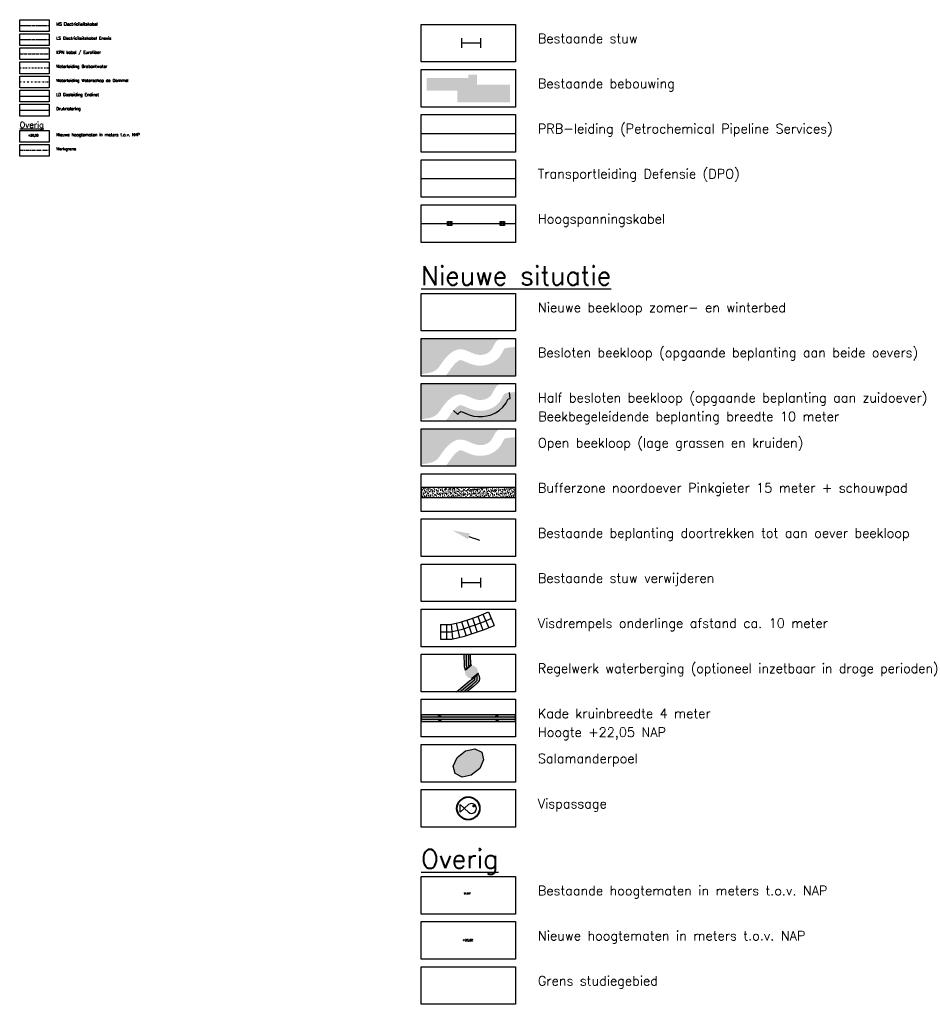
# Model space of a CAD drawing. Header units: metres. Extents: x 157363 to 163901, y 363627 to 366951.
# Tile 1 of 9: x 158393 to 159926, y 363627 to 365303. Entities that reach past the tile are written whole.
import ezdxf
from ezdxf.enums import TextEntityAlignment as Align

# ---------------------------------------------------------------- set-up
doc = ezdxf.new("R2010")
doc.units = ezdxf.units.M
for name, pattern in [('ACAD_ISO05W100_3', [3.4, 2.5, -0.3, 0, -0.3, 0, -0.3]), ('CENTER', [2, 1.25, -0.25, 0.25, -0.25]), ('DASHDOT3', [5.08, 2.54, -1.27, 0, -1.27]), ('DIVIDE4', [3.15, 1.26, -0.63, 0, -0.63, 0, -0.63]), ('HIDDEN4', [0.9525, 0.635, -0.3175])]:
    doc.linetypes.add(name, pattern=pattern)
doc.layers.get('defpoints').update_dxf_attribs({"lineweight": 50})
for name, color, linetype, true_color in [('Begroeiing in winterbed', 7, 'Continuous', 0x45713d), ('Grasland in winterbed', 7, 'Continuous', 0x71c350), ('Salamanderpoel', 7, 'Continuous', 0xb0c7f3), ('Stuw te verwijdereen', 1, 'Continuous', 0xff0000), ('Z_ZZZ_WERKGRENS', 5, 'CENTER', 0x0000ff)]:
    doc.layers.add(name, color=color, linetype=linetype, true_color=true_color)
for name, color, linetype in [('Bufferzone + onderhoudspad', 55, 'Continuous'), ('D_KLE_ELECTRA LAAGSPANNING_ENEXIS', 170, 'HIDDEN4'), ('D_KLE_ELECTRA MIDDENSPANNING', 80, 'HIDDEN4'), ('D_KLE_GAS LD_ENDINET', 170, 'GAS_LINE_LD'), ('D_KLE_KPN', 80, 'ACAD_ISO05W100_3'), ('D_KLE_WATERLEIDING_BRABANTWATER', 170, 'DASHDOT3'), ('D_KLE_WATERLEIDING_WATERSCHAP DE DOMMEL', 170, 'DIVIDE4'), ('Defensie Pijpleiding Organisatie', 32, 'Continuous'), ('Doortrekken beplanting tot aan waterloop', 1, 'Continuous'), ('Drempels', 7, 'Continuous'), ('Hoogspanningsleiding', 2, 'Continuous'), ('Hoogspanningsmast', 2, 'Continuous'), ('O_GRO_KEERMUUR', 6, 'Continuous'), ('O_GRO_TALUDLIJN', 6, 'Continuous'), ('O_RIO_ONDER DRUK', 4, 'Persleiding'), ('Petrochemical Pipeline Services', 24, 'Continuous'), ('Regelwerk waterberging', 36, 'Continuous'), ('Stuw', 4, 'Continuous'), ('Tekst maatregelen', 1, 'Continuous'), ('Z_ZZZ_BESTAANDE HOOGTEN', 8, 'Continuous'), ('Z_ZZZ_LEGENDA', 3, 'Continuous'), ('Z_ZZZ_T018', 1, 'Continuous'), ('Z_ZZZ_T025', 3, 'Continuous'), ('Z_ZZZ_T050', 4, 'Continuous')]:
    doc.layers.add(name, color=color, linetype=linetype)
doc.styles.add('ROMANS', font='ROMANS')
doc.styles.add('ROMANS1_500_25', font='romans.shx', dxfattribs={"height": 1.25})
doc.styles.add('ROMANS1_500_50', font='romans.shx', dxfattribs={"height": 2.5})
doc.linetypes.add('GAS_LINE_LD', pattern='A,2,-1.016,["GAS-LD",Standard,S=0.508,R=0,X=-0.508,Y=-0.254],-2.8', length=5.816)
doc.linetypes.add('Persleiding', pattern='A,1,-2.5,[11,DHV.shx,S=0.8,R=0,X=0,Y=0],-2.5', length=6)
doc.dimstyles.get("Standard").update_dxf_attribs({"dimtxt": 0.18, "dimasz": 0.18, "dimexe": 0.18, "dimexo": 0.0625, "dimgap": 0.09, "dimtad": 0, "dimtih": 1, "dimtoh": 1, "dimdec": 4, "dimzin": 0, "dimdsep": 46, "dimtxsty": 'Standard', "dimcen": 0.09, "dimadec": 0, "dimazin": 0, "dimtfac": 1, "dimtdec": 4, "dimtofl": 0, "dimtmove": 0, "dimatfit": 3, "dimfxl": 1, "dimtolj": 1, "dimtzin": 0, "dimarcsym": 0})

# ---------------------------------------------------------------- blocks, each defined once
blk = doc.blocks.new('*D25')
at = {"layer": 'defpoints', "color": 0, "transparency": 16777216}
for p in [(159129.9, 364434), (159176.8, 364416.7), (159176.8, 364416.7)]:
    blk.add_point(p, dxfattribs=at)
at = {"layer": 'Doortrekken beplanting tot aan waterloop', "color": 0, "lineweight": -2, "transparency": 16777216}
for p in [(159158.1, 364423.6), (159176.8, 364416.7)]:
    blk.add_line(p, (159167.5, 364420.2), dxfattribs=at)
at = {"layer": 'Doortrekken beplanting tot aan waterloop', "color": 0, "transparency": 16777216}
blk.add_solid([(159159.8, 364428.3), (159156.3, 364418.9), (159129.9, 364434)], dxfattribs=at)
at = {"layer": 'Doortrekken beplanting tot aan waterloop', "color": 0, "transparency": 16777216, "insert": (159167.5, 364420.2), "char_height": 0.0001, "attachment_point": 5}
blk.add_mtext('\\A1;.', dxfattribs=at)
blk = doc.blocks.new('_None')
blk = doc.blocks.new('HOOGSPANNINGSMAST', base_point=(145352.943551, 377227.742))
at = {"layer": 'Hoogspanningsmast'}
blk.add_lwpolyline([(145352.943551, 377226.742), (145351.943551, 377227.742), (145352.943551, 377228.742), (145353.943551, 377227.742)], close=True, dxfattribs=at)
for points in [[(145351.943551, 377227.742), (145353.943551, 377227.742)], [(145352.943551, 377226.742), (145352.943551, 377228.742)]]:
    blk.add_lwpolyline(points, dxfattribs=at)

msp = doc.modelspace()

# ---------------------------------------------------------------- hatches: boundary and pattern name
msp.add_hatch(color=254).paths.add_polyline_path([(159228.0787, 365192.58484), (159171.67735, 365192.58484), (159171.67735, 365209.68861), (159157.14135, 365209.68861), (159157.14135, 365203.81262), (159086.20401, 365203.81262), (159086.20401, 365182.6958), (159138.48776, 365182.6958), (159138.48776, 365162.56981), (159228.0787, 365162.56981)])
at = {"layer": 'Begroeiing in winterbed'}
h = msp.add_hatch(color=256, dxfattribs=at)
h.paths.add_polyline_path([(159237.42309, 364746.26958), (159226.89374, 364745.18037), (159223.48575, 364744.72028), (159220.84199, 364744.18373), (159219.14409, 364743.64219), (159218.46168, 364743.29604), (159218.36651, 364743.21796), (159217.87523, 364742.57262), (159216.67579, 364740.43365), (159214.87295, 364736.88667), (159212.24772, 364732.26741), (159208.4415, 364727.27159), (159203.6146, 364722.87182), (159198.26196, 364719.43284), (159192.57822, 364716.90985), (159186.67792, 364715.24179), (159180.64016, 364714.39259), (159174.53198, 364714.35857), (159168.56664, 364715.14648), (159163.11068, 364716.57411), (159158.31994, 364718.28976), (159154.1493, 364720.02558), (159150.56974, 364721.57426), (159147.61026, 364722.77191), (159145.36535, 364723.51307), (159143.95981, 364723.80495), (159143.29842, 364723.82919), (159142.71805, 364723.7319), (159141.65282, 364723.34746), (159140.09154, 364722.50827), (159138.17483, 364721.16618), (159136.04557, 364719.35339), (159133.8216, 364717.14452), (159131.59451, 364714.63274), (159129.42956, 364711.91037), (159127.29943, 364708.96898), (159125.04987, 364705.71449), (159122.50312, 364702.13577), (159119.46264, 364698.31252), (159117.77032, 364696.56427), (159237.42309, 364696.56427)])
h.paths.add_polyline_path([(159202.58128, 364752.61186), (159205.13925, 364755.97191), (159208.42726, 364758.66973), (159212.16224, 364760.56427), (159076.60401, 364760.56427), (159076.60401, 364699.78777), (159080.30184, 364700.23671), (159084.28719, 364700.78548), (159088.12487, 364701.44332), (159091.76379, 364702.26216), (159095.15332, 364703.28854), (159098.2476, 364704.56281), (159101.01363, 364706.12197), (159103.47163, 364708.03238), (159105.73189, 364710.36733), (159107.91621, 364713.114), (159110.10821, 364716.19423), (159112.40077, 364719.51093), (159114.8897, 364722.94776), (159117.61487, 364726.37458), (159120.55026, 364729.68522), (159123.68174, 364732.79543), (159127.00075, 364735.62114), (159130.50433, 364738.07436), (159134.19484, 364740.05803), (159138.07417, 364741.45807), (159142.11191, 364742.13494), (159146.16494, 364741.98637), (159150.09682, 364741.16988), (159153.90085, 364739.91396), (159157.6171, 364738.41007), (159161.27922, 364736.82567), (159164.9069, 364735.31583), (159168.50754, 364734.02638), (159172.08506, 364733.09027), (159175.6814, 364732.61526), (159179.31247, 364732.63548), (159182.90724, 364733.14108), (159186.36222, 364734.11783), (159189.57645, 364735.54461), (159192.45655, 364737.39502), (159194.92613, 364739.64608), (159196.98734, 364742.3515), (159198.79638, 364745.53462), (159200.57548, 364749.03489)])
msp.add_hatch(color=256, dxfattribs=at).paths.add_polyline_path([(159203.02114, 364633.80448), (159209.7286, 364638.1139), (159215.84718, 364643.69106), (159220.60957, 364649.94188), (159223.68202, 364655.34807), (159225.05069, 364658.04084), (159228.07744, 364658.44946), (159226.89374, 364668.38037), (159223.48575, 364667.92028), (159220.84199, 364667.38373), (159219.14409, 364666.84219), (159218.46168, 364666.49604), (159218.36651, 364666.41796), (159217.87523, 364665.77262), (159216.67579, 364663.63365), (159214.87295, 364660.08667), (159212.24772, 364655.46741), (159208.4415, 364650.47159), (159203.6146, 364646.07182), (159198.26196, 364642.63284), (159192.57822, 364640.10985), (159186.67792, 364638.44179), (159180.64016, 364637.59259), (159174.53198, 364637.55857), (159168.56664, 364638.34648), (159163.11068, 364639.77411), (159158.31994, 364641.48976), (159154.1493, 364643.22558), (159150.56974, 364644.77426), (159147.61026, 364645.97191), (159145.36535, 364646.71307), (159143.95981, 364647.00495), (159143.29842, 364647.02919), (159142.71805, 364646.9319), (159141.65282, 364646.54746), (159140.09154, 364645.70827), (159138.17483, 364644.36618), (159136.04557, 364642.55339), (159133.8216, 364640.34452), (159131.59451, 364637.83274), (159139.25459, 364631.39885), (159141.09357, 364633.47291), (159142.82028, 364635.18788), (159144.36053, 364636.49921), (159146.70818, 364635.54916), (159150.24249, 364634.02006), (159154.71065, 364632.16041), (159160.1535, 364630.21123), (159166.63873, 364628.51427), (159173.90216, 364627.55491), (159181.36766, 364627.59649), (159188.74404, 364628.63396), (159195.98425, 364630.68083)])
at = {"layer": 'Bufferzone + onderhoudspad'}
h = msp.add_hatch(dxfattribs=at)
h.set_pattern_fill('AR-SAND', color=256, scale=2.5, style=0)
h.set_pattern_definition([(37.5, (0, -76.8), (-0.157483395, 4.817059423), [0, -3.8, 0, -4.25, 0, -4.0625]), (7.5, (0, -76.8), (4.42444176, 7.05536516), [0, -2.05, 0, -3.425, 0, -1.3125]), (327.5, (-3.075, -76.8), (7.785354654, 0.014147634), [0, -1.25, 0, -4.5, 0, -5.875]), (317.5, (-3.075, -76.8), (7.51531651, 2.19418891), [0, -0.625, 0, -2.95, 0, -3.375])])
h.paths.add_polyline_path([(159076.60401, 364489.66427), (159237.42309, 364489.66427), (159237.42309, 364506.66427), (159076.60401, 364506.66427)])
at = {"layer": 'Grasland in winterbed'}
h = msp.add_hatch(color=256, dxfattribs=at)
h.paths.add_polyline_path([(159198.79638, 364668.73462), (159200.57548, 364672.23489), (159202.58128, 364675.81186), (159205.13925, 364679.17191), (159208.42726, 364681.86973), (159212.16224, 364683.76427), (159076.60401, 364683.76427), (159076.60401, 364622.98777), (159080.30184, 364623.43671), (159084.28719, 364623.98548), (159088.12487, 364624.64332), (159091.76379, 364625.46216), (159095.15332, 364626.48854), (159098.2476, 364627.76281), (159101.01363, 364629.32197), (159103.47163, 364631.23238), (159105.73189, 364633.56733), (159107.91621, 364636.314), (159110.10821, 364639.39423), (159112.40077, 364642.71093), (159114.8897, 364646.14776), (159117.61487, 364649.57458), (159120.55026, 364652.88522), (159123.68174, 364655.99543), (159127.00075, 364658.82114), (159130.50433, 364661.27436), (159134.19484, 364663.25803), (159138.07417, 364664.65807), (159142.11191, 364665.33494), (159146.16494, 364665.18637), (159150.09682, 364664.36988), (159153.90085, 364663.11396), (159157.6171, 364661.61007), (159161.27922, 364660.02567), (159164.9069, 364658.51583), (159168.50754, 364657.22638), (159172.08506, 364656.29027), (159175.6814, 364655.81526), (159179.31247, 364655.83548), (159182.90724, 364656.34108), (159186.36222, 364657.31783), (159189.57645, 364658.74461), (159192.45655, 364660.59502), (159194.92613, 364662.84608), (159196.98734, 364665.5515)])
h.paths.add_polyline_path([(159237.42309, 364669.46958), (159226.89374, 364668.38037), (159228.07744, 364658.44946), (159225.15098, 364658.05438), (159225.04683, 364658.03324), (159223.68202, 364655.34807), (159220.60957, 364649.94188), (159215.84718, 364643.69106), (159209.7286, 364638.1139), (159203.02114, 364633.80448), (159195.98425, 364630.68083), (159188.74404, 364628.63396), (159181.36766, 364627.59649), (159173.90216, 364627.55491), (159166.63873, 364628.51427), (159160.1535, 364630.21123), (159154.71065, 364632.16041), (159150.24249, 364634.02006), (159146.70818, 364635.54916), (159144.36913, 364636.49573), (159144.29761, 364636.44565), (159142.82028, 364635.18788), (159141.09357, 364633.47291), (159139.25459, 364631.39885), (159131.59451, 364637.83274), (159129.42956, 364635.11037), (159127.29943, 364632.16898), (159125.04987, 364628.91449), (159122.50312, 364625.33577), (159119.46264, 364621.51252), (159117.77032, 364619.76427), (159237.42309, 364619.76427)])
h = msp.add_hatch(color=256, dxfattribs=at)
h.paths.add_polyline_path([(159202.58128, 364599.01186), (159205.13925, 364602.37191), (159208.42726, 364605.06973), (159212.16224, 364606.96427), (159076.60401, 364606.96427), (159076.60401, 364546.18777), (159080.30184, 364546.63671), (159084.28719, 364547.18548), (159088.12487, 364547.84332), (159091.76379, 364548.66216), (159095.15332, 364549.68854), (159098.2476, 364550.96281), (159101.01363, 364552.52197), (159103.47163, 364554.43238), (159105.73189, 364556.76733), (159107.91621, 364559.514), (159110.10821, 364562.59423), (159112.40077, 364565.91093), (159114.8897, 364569.34776), (159117.61487, 364572.77458), (159120.55026, 364576.08522), (159123.68174, 364579.19543), (159127.00075, 364582.02114), (159130.50433, 364584.47436), (159134.19484, 364586.45803), (159138.07417, 364587.85807), (159142.11191, 364588.53494), (159146.16494, 364588.38637), (159150.09682, 364587.56988), (159153.90085, 364586.31396), (159157.6171, 364584.81007), (159161.27922, 364583.22567), (159164.9069, 364581.71583), (159168.50754, 364580.42638), (159172.08506, 364579.49027), (159175.6814, 364579.01526), (159179.31247, 364579.03548), (159182.90724, 364579.54108), (159186.36222, 364580.51783), (159189.57645, 364581.94461), (159192.45655, 364583.79502), (159194.92613, 364586.04608), (159196.98734, 364588.7515), (159198.79638, 364591.93462), (159200.57548, 364595.43489)])
h.paths.add_polyline_path([(159237.42309, 364592.66958), (159226.89374, 364591.58037), (159223.48575, 364591.12028), (159220.84199, 364590.58373), (159219.14409, 364590.04219), (159218.46168, 364589.69604), (159218.36651, 364589.61796), (159217.87523, 364588.97262), (159216.67579, 364586.83365), (159214.87295, 364583.28667), (159212.24772, 364578.66741), (159208.4415, 364573.67159), (159203.6146, 364569.27182), (159198.26196, 364565.83284), (159192.57822, 364563.30985), (159186.67792, 364561.64179), (159180.64016, 364560.79259), (159174.53198, 364560.75857), (159168.56664, 364561.54648), (159163.11068, 364562.97411), (159158.31994, 364564.68976), (159154.1493, 364566.42558), (159150.56974, 364567.97426), (159147.61026, 364569.17191), (159145.36535, 364569.91307), (159143.95981, 364570.20495), (159143.29842, 364570.22919), (159142.71805, 364570.1319), (159141.65282, 364569.74746), (159140.09154, 364568.90827), (159138.17483, 364567.56618), (159136.04557, 364565.75339), (159133.8216, 364563.54452), (159131.59451, 364561.03274), (159129.42956, 364558.31037), (159127.29943, 364555.36898), (159125.04987, 364552.11449), (159122.50312, 364548.53577), (159119.46264, 364544.71252), (159117.77032, 364542.96427), (159237.42309, 364542.96427)])
at = {"layer": 'O_GRO_TALUDLIJN', "true_color": 0x957e7e}
h = msp.add_hatch(color=252, dxfattribs=at)
edge = h.paths.add_edge_path()
edge.add_line((159160.93562, 364222.96427), (159149.67278, 364222.96427))
edge.add_line((159149.67278, 364222.96427), (159149.72844, 364204.01979))
edge.add_arc((159160.70211, 364203.92876), 10.97405, 179.5247041, 218.71951789)
edge.add_line((159152.13997, 364197.0644), (159161.27125, 364204.50209))
edge.add_line((159161.27125, 364204.50209), (159160.93562, 364222.96427))
h = msp.add_hatch(color=252, dxfattribs=at)
h.paths.add_polyline_path([(159158.74046, 364177.07244), (159137.13663, 364158.96427), (159148.89989, 364158.96427), (159163.65247, 364171.1015), (159169.50204, 364175.91404, 0.4117520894), (159170.51889, 364186.85125), (159164.4897, 364181.89114, 0.0021375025), (159164.45156, 364181.85945)])
h.paths.add_polyline_path([(159171.7593, 364173.00539, 0.4121908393), (159173.45344, 364189.26546), (159170.51894, 364186.85119, -0.4117491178), (159169.50204, 364175.91404), (159163.65247, 364171.1015), (159148.89989, 364158.96427), (159154.32837, 364158.96427), (159165.84902, 364168.24448)])
msp.add_hatch(color=252, dxfattribs=at).paths.add_polyline_path([(159237.42309, 364119.96427), (159076.60401, 364119.96427), (159076.60401, 364108.36427), (159237.42309, 364108.36427)])
at = {"layer": 'Regelwerk waterberging'}
h = msp.add_hatch(color=256, dxfattribs=at)
edge = h.paths.add_edge_path()
edge.add_arc((159162.42132, 364192.84141), 11.10523, 0, 360)
at = {"layer": 'Salamanderpoel'}
msp.add_hatch(color=256, dxfattribs=at).paths.add_polyline_path([(159179.97993, 364056.06248), (159183.07081, 364043.19998), (159176.4462, 364028.60182), (159162.07271, 364017.11934), (159146.3698, 364013.88283), (159134.50467, 364019.73739), (159131.41378, 364032.59989), (159138.0384, 364047.19806), (159152.41189, 364058.68053), (159168.1148, 364061.91705)])
at = {"layer": 'Tekst maatregelen'}
h = msp.add_hatch(color=256, dxfattribs=at)
edge = h.paths.add_edge_path()
edge.add_arc((159157.01355, 363960.56427), 19.82573, 0, 360)
edge = h.paths.add_edge_path(flags=17)
edge.add_arc((159157.01355, 363960.56427), 18.82573, 0, 360)
h = msp.add_hatch(color=256, dxfattribs=at)
edge = h.paths.add_edge_path()
edge.add_arc((159166.40978, 363964.52364), 1.57788, 0, 360)

# ---------------------------------------------------------------- linework, layer by layer
at = {"layer": 'Begroeiing in winterbed'}
msp.add_lwpolyline([(159131.59451, 364637.83274), (159139.25459, 364631.39885), (159141.09357, 364633.47291), (159142.82028, 364635.18788), (159144.29761, 364636.44565), (159144.36913, 364636.49573), (159146.70818, 364635.54916), (159150.24249, 364634.02006), (159154.71065, 364632.16041), (159160.1535, 364630.21123), (159166.63873, 364628.51427), (159173.90216, 364627.55491), (159181.36766, 364627.59649), (159188.74404, 364628.63396), (159195.98425, 364630.68083), (159203.02114, 364633.80448), (159209.7286, 364638.1139), (159215.84718, 364643.69106), (159220.60957, 364649.94188), (159223.68202, 364655.34807), (159225.04683, 364658.03324), (159225.15098, 364658.05438), (159228.07744, 364658.44946), (159226.89374, 364668.38037)], dxfattribs=at)
at = {"layer": 'Bufferzone + onderhoudspad', "flags": 128}
msp.add_lwpolyline([(159076.60401, 364489.66427), (159237.42309, 364489.66427), (159237.42309, 364506.66427), (159076.60401, 364506.66427)], close=True, dxfattribs=at)
at = {"layer": 'D_KLE_ELECTRA LAAGSPANNING_ENEXIS', "ltscale": 2}
msp.add_lwpolyline([(158393.29272, 365269.31722), (158443.54868, 365269.31722)], dxfattribs=at)
at = {"layer": 'D_KLE_ELECTRA MIDDENSPANNING', "ltscale": 2}
msp.add_lwpolyline([(158393.29272, 365293.31722), (158443.54868, 365293.31722)], dxfattribs=at)
at = {"layer": 'D_KLE_GAS LD_ENDINET', "ltscale": 2}
msp.add_lwpolyline([(158393.29272, 365173.31722), (158443.54868, 365173.31722)], dxfattribs=at)
at = {"layer": 'D_KLE_KPN', "ltscale": 2}
msp.add_lwpolyline([(158393.29272, 365245.31722), (158443.54868, 365245.31722)], dxfattribs=at)
at = {"layer": 'D_KLE_WATERLEIDING_BRABANTWATER'}
msp.add_lwpolyline([(158393.29272, 365221.31722), (158443.54868, 365221.31722)], dxfattribs=at)
at = {"layer": 'D_KLE_WATERLEIDING_WATERSCHAP DE DOMMEL', "ltscale": 2}
msp.add_lwpolyline([(158393.29272, 365197.31722), (158443.54868, 365197.31722)], dxfattribs=at)
at = {"layer": 'Defensie Pijpleiding Organisatie'}
msp.add_lwpolyline([(159076.60401, 365032.99366), (159237.42309, 365032.99366)], dxfattribs=at)
at = {"layer": 'Drempels'}
for points in [[(159109.74595, 364273.6813), (159125.93082, 364273.6813), (159143.89061, 364277.68029), (159159.7275, 364282.92261), (159175.64229, 364288.42986), (159191.1647, 364295.01837)], [(159164.0194, 364284.40781), (159172.19488, 364260.78237)], [(159173.46957, 364287.678), (159181.64506, 364264.05257)], [(159181.95957, 364291.11124), (159191.72739, 364268.09843)], [(159191.1647, 364295.01837), (159200.93252, 364272.00555)], [(159109.74595, 364261.1813), (159109.74595, 364261.1813), (159127.30563, 364261.1813), (159147.22147, 364265.61583), (159163.73562, 364271.08234), (159180.13334, 364276.75671), (159196.04861, 364283.51196)], [(159109.74595, 364273.6813), (159109.74596, 364248.6813)], [(159109.74596, 364248.6813), (159128.68045, 364248.6813), (159150.55234, 364253.55137), (159167.74374, 364259.24207), (159184.6244, 364265.08355), (159200.93252, 364272.00555)], [(159119.74595, 364273.6813), (159119.74596, 364248.6813)], [(159127.67461, 364274.06958), (159129.94668, 364248.96325)], [(159136.4114, 364276.01494), (159141.84492, 364251.61255)], [(159145.53187, 364278.22358), (159153.17368, 364254.41909)], [(159154.54515, 364281.20716), (159162.72139, 364257.57957)]]:
    msp.add_lwpolyline(points, dxfattribs=at)
at = {"layer": 'Hoogspanningsleiding'}
msp.add_line((159076.60401, 364956.19366), (159237.42309, 364956.19366), dxfattribs=at)
at = {"layer": 'O_GRO_KEERMUUR'}
for points in [[(159162.67814, 364204.35829), (159151.99616, 364195.65751), (159151.36462, 364196.43286), (159162.0466, 364205.13363)], [(159163.08792, 364182.03249), (159173.59034, 364190.67303), (159174.22568, 364189.9008), (159163.72325, 364181.26025)]]:
    msp.add_lwpolyline(points, close=True, dxfattribs=at)
at = {"layer": 'O_GRO_TALUDLIJN'}
for points in [[(159149.67278, 364222.96427), (159149.72844, 364204.01979, 0.1727066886), (159152.13997, 364197.0644), (159161.27125, 364204.50209), (159160.93562, 364222.96427)], [(159153.27686, 364222.96427), (159153.47591, 364204.01766, 0.1733661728), (159155.08627, 364199.46425)], [(159157.27708, 364222.96427), (159157.47604, 364204.02631, 0.1750750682), (159158.18765, 364201.99041)], [(159137.13663, 364158.96427), (159158.74046, 364177.07244), (159164.45156, 364181.85945, -0.0024518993), (159164.49534, 364181.89577), (159173.45344, 364189.26546, -0.4162532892), (159171.63401, 364172.90446), (159165.84902, 364168.24448), (159154.32837, 364158.96427)], [(159142.60399, 364158.96427), (159161.11113, 364174.19044), (159166.8742, 364178.93183, 0.4177739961), (159167.43011, 364184.30971)], [(159148.89989, 364158.96427), (159163.65247, 364171.1015), (159169.40015, 364175.83022, 0.4166998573), (159170.519, 364186.85112)]]:
    msp.add_lwpolyline(points, format="xyb", dxfattribs=at)
msp.add_lwpolyline([(159237.42309, 364119.96427), (159076.60401, 364119.96427), (159076.60401, 364108.36427), (159237.42309, 364108.36427)], close=True, dxfattribs=at)
for points in [[(159106.12825, 364116.16427), (159106.12825, 364118.06427)], [(159107.12825, 364116.16427), (159107.12825, 364119.96427)], [(159108.12825, 364116.16427), (159108.12825, 364118.06427)], [(159109.12825, 364116.16427), (159109.12825, 364119.96427)], [(159110.12825, 364116.16427), (159110.12825, 364118.06427)], [(159203.89885, 364116.16427), (159203.89885, 364118.06427)], [(159204.89885, 364116.16427), (159204.89885, 364119.96427)], [(159205.89885, 364116.16427), (159205.89885, 364118.06427)], [(159206.89885, 364116.16427), (159206.89885, 364119.96427)], [(159207.89885, 364116.16427), (159207.89885, 364118.06427)], [(159076.60401, 364116.16427), (159237.42309, 364116.16427)], [(159076.60401, 364112.16427), (159237.42309, 364112.16427)], [(159106.12825, 364112.16427), (159106.12825, 364110.26427)], [(159107.12825, 364112.16427), (159107.12825, 364108.36427)], [(159108.12825, 364112.16427), (159108.12825, 364110.26427)], [(159109.12825, 364112.16427), (159109.12825, 364108.36427)], [(159110.12825, 364112.16427), (159110.12825, 364110.26427)], [(159203.89885, 364112.16427), (159203.89885, 364110.26427)], [(159204.89885, 364112.16427), (159204.89885, 364108.36427)], [(159205.89885, 364112.16427), (159205.89885, 364110.26427)], [(159206.89885, 364112.16427), (159206.89885, 364108.36427)], [(159207.89885, 364112.16427), (159207.89885, 364110.26427)]]:
    msp.add_lwpolyline(points, dxfattribs=at)
at = {"layer": 'O_RIO_ONDER DRUK'}
msp.add_lwpolyline([(158393.29272, 365149.31722), (158443.54868, 365149.31722)], dxfattribs=at)
at = {"layer": 'Petrochemical Pipeline Services'}
msp.add_lwpolyline([(159076.60401, 365109.79366), (159237.42309, 365109.79366)], dxfattribs=at)
at = {"layer": 'Salamanderpoel'}
msp.add_lwpolyline([(159179.97993, 364056.06248), (159183.07081, 364043.19998), (159176.4462, 364028.60182), (159162.07271, 364017.11934), (159146.3698, 364013.88283), (159134.50467, 364019.73739), (159131.41378, 364032.59989), (159138.0384, 364047.19806), (159152.41189, 364058.68053), (159168.1148, 364061.91705)], close=True, dxfattribs=at)
at = {"layer": 'Stuw'}
for points in [[(159145.29554, 365271.71838), (159145.29554, 365255.55993)], [(159145.29554, 365263.63915), (159177.61245, 365263.63915)], [(159177.61245, 365271.71838), (159177.61245, 365255.55993)]]:
    msp.add_lwpolyline(points, dxfattribs=at)
at = {"layer": 'Stuw te verwijdereen'}
for points in [[(159145.29554, 364352.88899), (159145.29554, 364336.73054)], [(159177.61245, 364352.88899), (159177.61245, 364336.73054)], [(159145.29554, 364344.80977), (159177.61245, 364344.80977)]]:
    msp.add_lwpolyline(points, dxfattribs=at)
at = {"layer": 'Tekst maatregelen'}
msp.add_lwpolyline([(159143.0167, 363966.90587), (159157.3714, 363953.80572, 2.0749644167), (159157.3714, 363966.90587), (159143.0167, 363953.80572)], format="xyb", close=True, dxfattribs=at)
for centre, radius in [((159157.01355, 363960.56427), 19.82573), ((159157.01355, 363960.56427), 18.82573), ((159166.40978, 363964.52364), 1.57788)]:
    msp.add_circle(centre, radius, dxfattribs=at)
at = {"layer": 'Z_ZZZ_T025', "color": 3}
for points in [[(158393.29272, 365303.31722), (158443.54868, 365303.31722), (158443.54868, 365283.31722), (158393.29272, 365283.31722)], [(159076.60401, 365295.39366), (159237.42309, 365295.39366), (159237.42309, 365231.39366), (159076.60401, 365231.39366)], [(158393.29272, 365279.31722), (158443.54868, 365279.31722), (158443.54868, 365259.31722), (158393.29272, 365259.31722)], [(158393.29272, 365255.31722), (158443.54868, 365255.31722), (158443.54868, 365235.31722), (158393.29272, 365235.31722)], [(158393.29272, 365231.31722), (158443.54868, 365231.31722), (158443.54868, 365211.31722), (158393.29272, 365211.31722)], [(158393.29272, 365207.31722), (158443.54868, 365207.31722), (158443.54868, 365187.31722), (158393.29272, 365187.31722)], [(159076.60401, 365218.59366), (159237.42309, 365218.59366), (159237.42309, 365154.59366), (159076.60401, 365154.59366)], [(158393.29272, 365183.31722), (158443.54868, 365183.31722), (158443.54868, 365163.31722), (158393.29272, 365163.31722)], [(158393.29272, 365159.31722), (158443.54868, 365159.31722), (158443.54868, 365139.31722), (158393.29272, 365139.31722)], [(159076.60401, 365141.79366), (159237.42309, 365141.79366), (159237.42309, 365077.79366), (159076.60401, 365077.79366)], [(158393.29272, 365114.89329), (158443.54868, 365114.89329), (158443.54868, 365094.89329), (158393.29272, 365094.89329)], [(158393.29272, 365090.89329), (158443.54868, 365090.89329), (158443.54868, 365070.89329), (158393.29272, 365070.89329)], [(159076.60401, 365064.99366), (159237.42309, 365064.99366), (159237.42309, 365000.99366), (159076.60401, 365000.99366)], [(159076.60401, 364988.19366), (159237.42309, 364988.19366), (159237.42309, 364924.19366), (159076.60401, 364924.19366)], [(159076.60401, 364837.36427), (159237.42309, 364837.36427), (159237.42309, 364773.36427), (159076.60401, 364773.36427)], [(159076.60401, 364760.56427), (159237.42309, 364760.56427), (159237.42309, 364696.56427), (159076.60401, 364696.56427)], [(159076.60401, 364683.76427), (159237.42309, 364683.76427), (159237.42309, 364619.76427), (159076.60401, 364619.76427)], [(159076.60401, 364606.96427), (159237.42309, 364606.96427), (159237.42309, 364542.96427), (159076.60401, 364542.96427)], [(159076.60401, 364530.16427), (159237.42309, 364530.16427), (159237.42309, 364466.16427), (159076.60401, 364466.16427)], [(159076.60401, 364453.36427), (159237.42309, 364453.36427), (159237.42309, 364389.36427), (159076.60401, 364389.36427)], [(159076.60401, 364376.56427), (159237.42309, 364376.56427), (159237.42309, 364312.56427), (159076.60401, 364312.56427)], [(159076.60401, 364299.76427), (159237.42309, 364299.76427), (159237.42309, 364235.76427), (159076.60401, 364235.76427)], [(159076.60401, 364222.96427), (159237.42309, 364222.96427), (159237.42309, 364158.96427), (159076.60401, 364158.96427)], [(159076.60401, 364146.16427), (159237.42309, 364146.16427), (159237.42309, 364082.16427), (159076.60401, 364082.16427)], [(159076.60401, 364069.36427), (159237.42309, 364069.36427), (159237.42309, 364005.36427), (159076.60401, 364005.36427)], [(159076.60401, 363992.56427), (159237.42309, 363992.56427), (159237.42309, 363928.56427), (159076.60401, 363928.56427)], [(159076.60401, 363844.5055), (159237.42309, 363844.5055), (159237.42309, 363780.5055), (159076.60401, 363780.5055)], [(159076.60401, 363767.7055), (159237.42309, 363767.7055), (159237.42309, 363703.7055), (159076.60401, 363703.7055)], [(159076.60401, 363690.9055), (159237.42309, 363690.9055), (159237.42309, 363626.9055), (159076.60401, 363626.9055)]]:
    msp.add_lwpolyline(points, close=True, dxfattribs=at)
at = {"layer": 'Z_ZZZ_WERKGRENS', "ltscale": 5}
msp.add_lwpolyline([(158393.29272, 365080.89329), (158443.54868, 365080.89329)], dxfattribs=at)

# ---------------------------------------------------------------- block references
at = {"layer": 'Hoogspanningsmast', "xscale": 4.999075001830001, "yscale": 4.999075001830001, "zscale": 4.999075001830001, "rotation": 134.9999999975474}
for p in [(159125.36531, 364956.19366), (159214.8035, 364956.19366)]:
    msp.add_blockref('HOOGSPANNINGSMAST', p, dxfattribs=at)

# ---------------------------------------------------------------- texts
at = {"layer": 'Z_ZZZ_BESTAANDE HOOGTEN', "style": 'ROMANS'}
msp.add_text('21,587', height=2.4, dxfattribs=at).set_placement((159149.68891, 363814.55278))
at = {"layer": 'Z_ZZZ_LEGENDA', "color": 3, "linetype": 'Continuous', "lineweight": 0, "style": 'ROMANS1_500_25'}
for s, height, p in [('MS Electriciteitskabel', 5, (158455.43514, 365295.81722)), ('LS Electriciteitskabel Enexis', 5, (158455.43514, 365271.81722)), ('Bestaande stuw', 16, (159275.45974, 365271.39366)), ('KPN kabel / Eurofiber', 5, (158455.43514, 365247.81722)), ('Waterleiding Brabantwater', 5, (158455.43514, 365223.81722)), ('Waterleiding Waterschap de Dommel', 5, (158455.43514, 365199.81722)), ('Bestaande bebouwing', 16, (159275.45974, 365194.59366)), ('LD Gasleiding Endinet', 5, (158455.43514, 365175.81722)), ('Drukriolering', 5, (158455.43514, 365151.81722)), ('PRB-leiding (Petrochemical Pipeline Services)', 16, (159275.45974, 365117.79366)), ('Nieuwe hoogtematen in meters t.o.v. NAP', 5, (158455.43514, 365107.39329)), ('Werkgrens', 5, (158455.43514, 365083.39329)), ('Transportleiding Defensie (DPO)', 16, (159275.45974, 365040.99366)), ('Hoogspanningskabel', 16, (159275.45974, 364964.19366)), ('Nieuwe beekloop zomer- en winterbed', 16, (159275.45974, 364813.36427)), ('Besloten beekloop (opgaande beplanting aan beide oevers)', 16, (159275.45974, 364736.56427)), ('Half besloten beekloop (opgaande beplanting aan zuidoever)', 16, (159275.45974, 364659.76427)), ('Beekbegeleidende beplanting breedte 10 meter', 16, (159276.07936, 364627.76427)), ('Open beekloop (lage grassen en kruiden)', 16, (159275.45974, 364582.96427)), ('Bufferzone noordoever Pinkgieter 15 meter + schouwpad', 16, (159275.45974, 364506.16427)), ('Bestaande beplanting doortrekken tot aan oever beekloop', 16, (159275.45974, 364429.36427)), ('Bestaande stuw verwijderen', 16, (159275.45974, 364352.56427)), ('Visdrempels onderlinge afstand ca. 10 meter', 16, (159275.45974, 364275.76427)), ('Regelwerk waterberging (optioneel inzetbaar in droge perioden)', 16, (159275.45974, 364198.96427)), ('Kade kruinbreedte 4 meter', 16, (159275.45974, 364122.16427)), ('Hoogte +22,05 NAP', 16, (159275.45974, 364090.16427)), ('Salamanderpoel', 16, (159275.45974, 364045.36427)), ('Vispassage', 16, (159275.45974, 363968.56427)), ('Bestaande hoogtematen in meters t.o.v. NAP', 16, (159275.45974, 363820.5055)), ('Nieuwe hoogtematen in meters t.o.v. NAP', 16, (159275.45974, 363743.7055)), ('Grens studiegebied', 16, (159275.45974, 363666.9055))]:
    msp.add_text(s, height=height, dxfattribs=at).set_placement(p, align=Align.MIDDLE_LEFT)
at = {"layer": 'Z_ZZZ_T018', "char_height": 3.6, "attachment_point": 7, "style": 'ROMANS1_500_25'}
for insert in [(158407.45631, 365103.47119), (159147.13588, 363733.37389)]:
    msp.add_mtext('+20,00', dxfattribs=dict(at, insert=insert))
at = {"layer": 'Z_ZZZ_T050', "attachment_point": 1, "style": 'ROMANS1_500_50'}
for s, insert, char_height, width in [('{\\LOverig}', (158393.29272, 365129.27764), 10, 310.4183296), ('{\\LNieuwe situatie}', (159076.60401, 364883.39421), 32, 993.3386548), ('{\\LOverig}', (159076.60401, 363890.53543), 32, 993.3386548)]:
    msp.add_mtext(s, dxfattribs=dict(at, insert=insert, char_height=char_height, width=width))

# ---------------------------------------------------------------- dimensions: what is measured, and where the dimension line sits
at = {"layer": 'Doortrekken beplanting tot aan waterloop'}
dim = msp.add_aligned_dim(p1=(159129.93551, 364434.00873), p2=(159176.83271, 364416.70502), distance=0, text='.', dimstyle='Standard', override={"dimtxt": 0.0001, "dimasz": 30, "dimgap": 0, "dimblk2": 'None', "dimsah": 1, "dimse1": 1, "dimse2": 1}, dxfattribs=at)
dim.commit()
dim.dimension.update_dxf_attribs({"geometry": '*D25', "text_midpoint": (159167.45675, 364420.16448)})

doc.saveas('drawing.dxf')
